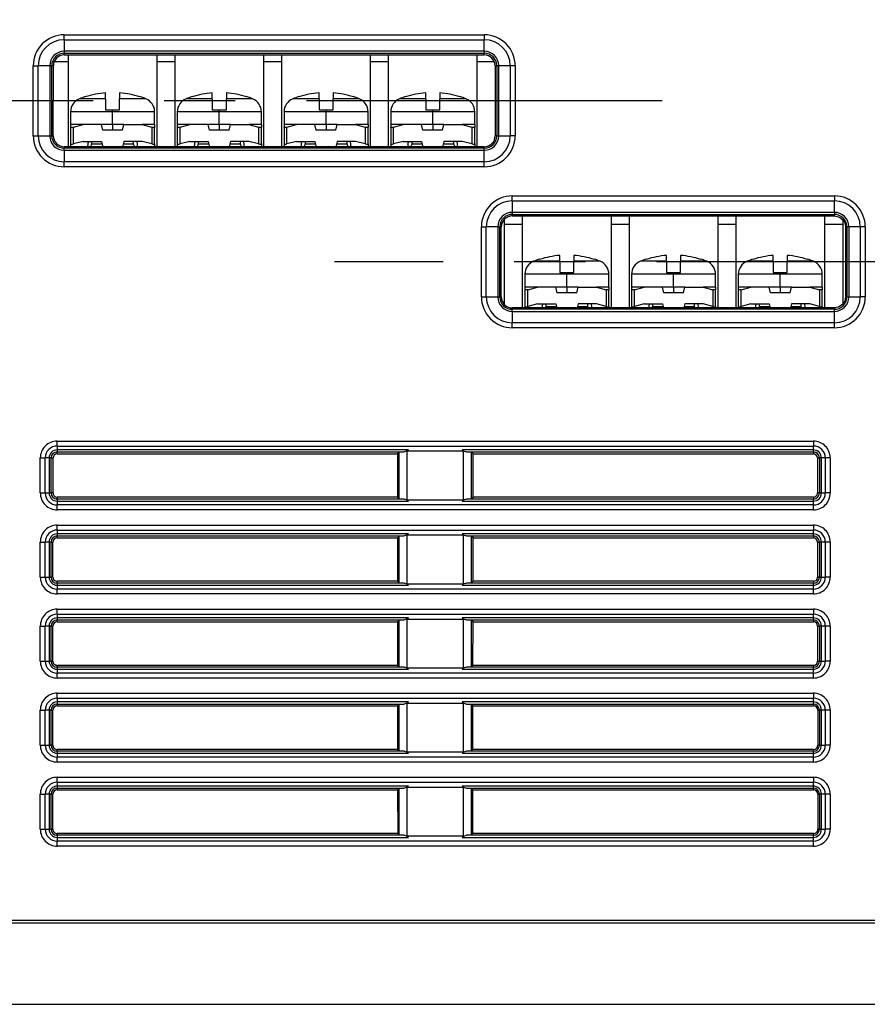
# Model space of a CAD drawing. Header units: millimetres. Extents: x 0 to 559, y 0 to 432.
# Tile 4 of 17: x 131 to 192, y 74 to 144. Entities that reach past the tile are written whole.
import ezdxf

# ---------------------------------------------------------------- set-up
doc = ezdxf.new("R2010")
doc.units = ezdxf.units.MM
doc.header["$LTSCALE"] = 2
doc.linetypes.add('CENTERX2', pattern=[20.32, 12.7, -2.54, 2.54, -2.54])
doc.layers.add('CENTER', color=40, linetype='CENTERX2')
doc.layers.add('DIMENSIONS', color=140, linetype='Continuous', lineweight=25)
doc.styles.add('SLDTEXTSTYLE0', font='TXT', dxfattribs={"width": 0.7})
doc.dimstyles.new('SLDDIMSTYLE0', dxfattribs={"dimtxt": 4.316016, "dimasz": 6.604, "dimexe": 0, "dimexo": 0.0625, "dimgap": 1.079004, "dimtad": 0, "dimtih": 1, "dimtoh": 1, "dimdec": 1, "dimrnd": 1e-09, "dimzin": 4, "dimdsep": 46, "dimtxsty": 'SLDTEXTSTYLE0', "dimsah": 1, "dimcen": 0.09, "dimadec": 0, "dimazin": 1, "dimtfac": 1, "dimtdec": 1, "dimtofl": 0, "dimtmove": 0, "dimatfit": 3, "dimfxl": 0, "dimfrac": 2, "dimtolj": 1, "dimtzin": 12, "dimarcsym": 0})

# ---------------------------------------------------------------- blocks, each defined once
blk = doc.blocks.new('_D')
at = {"layer": 'DIMENSIONS'}
for p, q in [((188.804, 181.726), (244.843, 181.726)), ((238.493, 181.726), (238.493, 135.552)), ((232.081, 127.726), (230.631, 127.726)), ((230.631, 127.726), (230.631, 120.866)), ((244.906, 127.726), (246.355, 127.726)), ((246.355, 127.726), (246.355, 120.866)), ((230.631, 120.866), (232.081, 120.866)), ((246.355, 120.866), (244.906, 120.866)), ((238.493, 73.726), (238.493, 119.9)), ((206.011, 73.726), (244.843, 73.726))]:
    blk.add_line(p, q, dxfattribs=at)
for points in [[(238.493, 181.726), (237.477, 175.122), (239.509, 175.122)], [(238.493, 73.726), (239.509, 80.33), (237.477, 80.33)]]:
    blk.add_solid(points, dxfattribs=at)
at = {"layer": 'DIMENSIONS', "char_height": 4.2333, "attachment_point": 1, "style": 'SLDTEXTSTYLE0'}
for s, insert in [('108.0', (230.285, 134.149)), ('4.25', (232.081, 126.323))]:
    blk.add_mtext(s, dxfattribs=dict(at, insert=insert))

msp = doc.modelspace()

# ---------------------------------------------------------------- linework, layer by layer
for p, q in [((134.471, 142.933), (164.471, 142.933)), ((134.471, 142.579), (134.471, 142.933)), ((164.471, 142.933), (164.471, 142.579)), ((134.471, 142.579), (164.471, 142.579)), ((134.471, 142.579), (134.471, 141.759)), ((164.471, 141.759), (164.471, 142.579)), ((164.471, 141.759), (134.471, 141.759)), ((134.471, 141.759), (134.471, 141.614)), ((134.471, 141.614), (164.471, 141.614)), ((134.471, 141.499), (134.471, 141.614)), ((134.471, 141.499), (164.471, 141.499)), ((134.771, 141.026), (134.771, 141.499)), ((141.091, 141.499), (141.091, 141.026)), ((142.391, 141.026), (142.391, 141.499)), ((148.711, 141.499), (148.711, 141.026)), ((150.011, 141.026), (150.011, 141.499)), ((156.331, 141.499), (156.331, 141.026)), ((157.631, 141.026), (157.631, 141.499)), ((163.951, 141.499), (163.951, 141.026)), ((164.471, 141.759), (164.471, 141.614)), ((164.471, 141.499), (164.471, 141.614)), ((132.264, 140.726), (132.618, 140.726)), ((132.264, 135.726), (132.264, 140.726)), ((132.618, 135.726), (132.618, 140.726)), ((133.439, 140.726), (132.618, 140.726)), ((133.439, 140.726), (133.439, 135.726)), ((133.439, 140.726), (133.583, 140.726)), ((133.583, 135.726), (133.583, 140.726)), ((133.697, 140.726), (133.583, 140.726)), ((133.694, 135.726), (133.697, 140.726)), ((133.762, 141.026), (134.771, 141.026)), ((134.771, 134.948), (134.771, 141.026)), ((141.091, 141.026), (142.391, 141.026)), ((141.091, 141.026), (141.091, 134.948)), ((142.391, 134.948), (142.391, 141.026)), ((148.711, 141.026), (148.711, 134.948)), ((148.711, 141.026), (150.011, 141.026)), ((150.011, 134.948), (150.011, 141.026)), ((156.331, 141.026), (157.631, 141.026)), ((156.331, 141.026), (156.331, 134.948)), ((157.631, 134.948), (157.631, 141.026)), ((163.951, 141.026), (163.951, 134.948)), ((163.951, 141.026), (165.176, 141.026)), ((165.245, 140.726), (165.249, 135.726)), ((165.245, 140.726), (165.36, 140.726)), ((165.504, 140.726), (165.36, 140.726)), ((165.36, 140.726), (165.36, 135.726)), ((166.325, 140.726), (165.504, 140.726)), ((165.504, 135.726), (165.504, 140.726)), ((166.325, 140.726), (166.325, 135.726)), ((166.678, 140.726), (166.325, 140.726)), ((166.678, 140.726), (166.678, 135.726)), ((135.981, 138.499), (135.981, 138.519)), ((137.431, 138.366), (137.431, 138.786)), ((138.431, 138.786), (138.431, 138.366)), ((139.881, 138.519), (139.881, 138.499)), ((143.601, 138.499), (143.601, 138.519)), ((145.051, 138.366), (145.051, 138.786)), ((146.051, 138.786), (146.051, 138.366)), ((147.501, 138.519), (147.501, 138.499)), ((151.221, 138.499), (151.221, 138.519)), ((152.671, 138.366), (152.671, 138.786)), ((153.671, 138.786), (153.671, 138.366)), ((155.121, 138.519), (155.121, 138.499)), ((158.841, 138.499), (158.841, 138.519)), ((160.291, 138.366), (160.291, 138.786)), ((161.291, 138.786), (161.291, 138.366)), ((162.741, 138.519), (162.741, 138.499)), ((137.431, 138.366), (135.558, 138.366)), ((137.431, 138.366), (137.431, 137.576)), ((138.431, 137.576), (138.431, 138.366)), ((140.305, 138.366), (138.431, 138.366)), ((145.051, 138.366), (143.178, 138.366)), ((145.051, 138.366), (145.051, 137.576)), ((146.051, 137.576), (146.051, 138.366)), ((147.925, 138.366), (146.051, 138.366)), ((152.671, 138.366), (150.798, 138.366)), ((152.671, 138.366), (152.671, 137.576)), ((153.671, 137.576), (153.671, 138.366)), ((155.545, 138.366), (153.671, 138.366)), ((160.291, 138.366), (158.418, 138.366)), ((160.291, 138.366), (160.291, 137.576)), ((161.291, 137.576), (161.291, 138.366)), ((163.165, 138.366), (161.291, 138.366)), ((134.931, 137.438), (134.931, 136.526)), ((137.931, 137.438), (134.931, 137.438)), ((137.431, 137.576), (137.931, 137.576)), ((137.931, 137.438), (137.931, 137.576)), ((137.931, 137.576), (138.431, 137.576)), ((140.931, 137.438), (137.931, 137.438)), ((137.931, 136.526), (137.931, 137.438)), ((140.931, 136.526), (140.931, 137.438)), ((142.551, 137.438), (142.551, 136.526)), ((145.551, 137.438), (142.551, 137.438)), ((145.051, 137.576), (145.551, 137.576)), ((145.551, 137.438), (145.551, 137.576)), ((145.551, 137.576), (146.051, 137.576)), ((148.551, 137.438), (145.551, 137.438)), ((145.551, 136.526), (145.551, 137.438)), ((148.551, 136.526), (148.551, 137.438)), ((150.171, 137.438), (150.171, 136.526)), ((153.171, 137.438), (150.171, 137.438)), ((152.671, 137.576), (153.171, 137.576)), ((153.171, 137.438), (153.171, 137.576)), ((153.171, 137.576), (153.671, 137.576)), ((156.171, 137.438), (153.171, 137.438)), ((153.171, 136.526), (153.171, 137.438)), ((156.171, 136.526), (156.171, 137.438)), ((157.791, 137.438), (157.791, 136.526)), ((160.791, 137.438), (157.791, 137.438)), ((160.291, 137.576), (160.791, 137.576)), ((160.791, 137.438), (160.791, 137.576)), ((160.791, 137.576), (161.291, 137.576)), ((163.791, 137.438), (160.791, 137.438)), ((160.791, 136.526), (160.791, 137.438)), ((163.791, 136.526), (163.791, 137.438)), ((134.931, 136.526), (134.931, 136.34)), ((135.824, 136.526), (134.931, 136.526)), ((135.131, 136.34), (135.824, 136.526)), ((137.131, 136.526), (135.824, 136.526)), ((137.931, 136.526), (137.131, 136.526)), ((137.231, 136.126), (137.131, 136.526)), ((138.737, 136.526), (137.931, 136.526)), ((137.931, 136.526), (137.931, 136.126)), ((138.631, 136.126), (138.731, 136.526)), ((138.731, 136.526), (140.039, 136.526)), ((140.039, 136.526), (140.731, 136.34)), ((140.931, 136.526), (140.039, 136.526)), ((140.931, 136.526), (140.931, 136.34)), ((142.551, 136.526), (142.551, 136.34)), ((143.444, 136.526), (142.551, 136.526)), ((142.751, 136.34), (143.444, 136.526)), ((144.751, 136.526), (143.444, 136.526)), ((145.551, 136.526), (144.751, 136.526)), ((144.851, 136.126), (144.751, 136.526)), ((146.357, 136.526), (145.551, 136.526)), ((145.551, 136.526), (145.551, 136.126)), ((146.251, 136.126), (146.351, 136.526)), ((146.351, 136.526), (147.659, 136.526)), ((147.659, 136.526), (148.351, 136.34)), ((148.551, 136.526), (147.659, 136.526)), ((148.551, 136.526), (148.551, 136.34)), ((150.171, 136.526), (150.171, 136.34)), ((151.064, 136.526), (150.171, 136.526)), ((150.371, 136.34), (151.064, 136.526)), ((152.371, 136.526), (151.064, 136.526)), ((153.171, 136.526), (152.371, 136.526)), ((152.471, 136.126), (152.371, 136.526)), ((153.971, 136.526), (153.171, 136.526)), ((153.171, 136.526), (153.171, 136.126)), ((153.871, 136.126), (153.971, 136.526)), ((153.971, 136.526), (155.279, 136.526)), ((155.279, 136.526), (155.971, 136.34)), ((156.171, 136.526), (155.279, 136.526)), ((156.171, 136.526), (156.171, 136.34)), ((157.791, 136.526), (157.791, 136.34)), ((158.684, 136.526), (157.791, 136.526)), ((157.991, 136.34), (158.684, 136.526)), ((159.991, 136.526), (158.684, 136.526)), ((160.791, 136.526), (159.991, 136.526)), ((160.091, 136.126), (159.991, 136.526)), ((161.591, 136.526), (160.791, 136.526)), ((160.791, 136.526), (160.791, 136.126)), ((161.491, 136.126), (161.591, 136.526)), ((161.591, 136.526), (162.899, 136.526)), ((162.899, 136.526), (163.591, 136.34)), ((163.791, 136.526), (162.899, 136.526)), ((163.791, 136.526), (163.791, 136.34)), ((132.264, 135.726), (132.618, 135.726)), ((132.618, 135.726), (133.439, 135.726)), ((133.439, 135.726), (133.583, 135.726)), ((133.694, 135.726), (133.583, 135.726)), ((134.931, 136.34), (134.931, 135.14)), ((135.131, 135.14), (135.131, 136.34)), ((138.631, 136.126), (137.231, 136.126)), ((140.731, 136.34), (140.731, 135.14)), ((140.931, 135.14), (140.931, 136.34)), ((142.551, 136.34), (142.551, 135.14)), ((142.751, 135.14), (142.751, 136.34)), ((146.251, 136.126), (144.851, 136.126)), ((148.351, 136.34), (148.351, 135.14)), ((148.551, 135.14), (148.551, 136.34)), ((150.171, 136.34), (150.171, 135.14)), ((150.371, 135.14), (150.371, 136.34)), ((153.871, 136.126), (152.471, 136.126)), ((155.971, 136.34), (155.971, 135.14)), ((156.171, 135.14), (156.171, 136.34)), ((157.791, 136.34), (157.791, 135.14)), ((157.991, 135.14), (157.991, 136.34)), ((161.491, 136.126), (160.091, 136.126)), ((163.591, 136.34), (163.591, 135.14)), ((163.791, 135.14), (163.791, 136.34)), ((165.36, 135.726), (165.249, 135.726)), ((165.36, 135.726), (165.504, 135.726)), ((165.504, 135.726), (166.325, 135.726)), ((166.678, 135.726), (166.325, 135.726)), ((134.931, 135.14), (134.931, 134.948)), ((135.824, 135.326), (135.131, 135.14)), ((135.824, 135.326), (137.131, 135.326)), ((136.431, 135.126), (136.342, 134.948)), ((136.431, 135.326), (136.431, 135.126)), ((137.181, 135.126), (136.431, 135.126)), ((137.131, 135.326), (137.226, 134.948)), ((138.731, 135.326), (138.637, 134.948)), ((139.431, 135.126), (138.681, 135.126)), ((140.039, 135.326), (138.731, 135.326)), ((139.431, 135.126), (139.431, 135.326)), ((139.521, 134.948), (139.431, 135.126)), ((140.731, 135.14), (140.039, 135.326)), ((140.931, 135.14), (140.931, 134.948)), ((142.551, 135.14), (142.551, 134.948)), ((143.444, 135.326), (142.751, 135.14)), ((143.444, 135.326), (144.751, 135.326)), ((144.051, 135.126), (143.962, 134.948)), ((144.051, 135.326), (144.051, 135.126)), ((144.801, 135.126), (144.051, 135.126)), ((144.751, 135.326), (144.846, 134.948)), ((146.351, 135.326), (146.257, 134.948)), ((147.051, 135.126), (146.301, 135.126)), ((147.659, 135.326), (146.351, 135.326)), ((147.051, 135.126), (147.051, 135.326)), ((147.141, 134.948), (147.051, 135.126)), ((148.351, 135.14), (147.659, 135.326)), ((148.551, 135.14), (148.551, 134.948)), ((150.171, 135.14), (150.171, 134.948)), ((151.064, 135.326), (150.371, 135.14)), ((151.064, 135.326), (152.371, 135.326)), ((151.671, 135.126), (151.582, 134.948)), ((151.671, 135.326), (151.671, 135.126)), ((152.421, 135.126), (151.671, 135.126)), ((152.371, 135.326), (152.466, 134.948)), ((153.971, 135.326), (153.877, 134.948)), ((154.671, 135.126), (153.921, 135.126)), ((155.279, 135.326), (153.971, 135.326)), ((154.671, 135.126), (154.671, 135.326)), ((154.761, 134.948), (154.671, 135.126)), ((155.971, 135.14), (155.279, 135.326)), ((156.171, 135.14), (156.171, 134.948)), ((157.791, 135.14), (157.791, 134.948)), ((158.684, 135.326), (157.991, 135.14)), ((158.684, 135.326), (159.991, 135.326)), ((159.291, 135.126), (159.202, 134.948)), ((159.291, 135.326), (159.291, 135.126)), ((160.041, 135.126), (159.291, 135.126)), ((159.991, 135.326), (160.086, 134.948)), ((161.591, 135.326), (161.497, 134.948)), ((162.291, 135.126), (161.541, 135.126)), ((162.899, 135.326), (161.591, 135.326)), ((162.291, 135.126), (162.291, 135.326)), ((162.381, 134.948), (162.291, 135.126)), ((163.591, 135.14), (162.899, 135.326)), ((163.791, 135.14), (163.791, 134.948)), ((134.471, 134.948), (134.471, 134.838)), ((164.471, 134.948), (134.471, 134.948)), ((164.471, 134.838), (134.471, 134.838)), ((134.471, 134.693), (134.471, 134.838)), ((134.471, 134.693), (134.471, 133.872)), ((134.471, 134.693), (164.471, 134.693)), ((164.471, 134.948), (164.471, 134.838)), ((164.471, 134.693), (164.471, 134.838)), ((164.471, 133.872), (164.471, 134.693)), ((134.471, 133.519), (134.471, 133.872)), ((164.471, 133.872), (134.471, 133.872)), ((164.471, 133.519), (164.471, 133.872)), ((164.471, 133.519), (134.471, 133.519)), ((166.471, 131.433), (189.471, 131.433)), ((166.471, 131.079), (166.471, 131.433)), ((166.471, 131.079), (189.471, 131.079)), ((166.471, 131.079), (166.471, 130.259)), ((189.471, 131.433), (189.471, 131.079)), ((189.471, 130.259), (189.471, 131.079)), ((189.471, 130.259), (166.471, 130.259)), ((166.471, 130.259), (166.471, 130.114)), ((166.471, 130.114), (189.471, 130.114)), ((166.471, 130.008), (166.471, 130.114)), ((189.471, 130.259), (189.471, 130.114)), ((189.471, 130.008), (189.471, 130.114)), ((165.911, 129.426), (165.911, 129.75)), ((165.911, 129.426), (167.211, 129.426)), ((165.911, 123.69), (165.911, 129.426)), ((166.471, 130.008), (189.471, 130.008)), ((167.211, 129.426), (167.211, 130.008)), ((167.211, 123.439), (167.211, 129.426)), ((173.531, 130.008), (173.531, 129.426)), ((173.531, 129.426), (174.831, 129.426)), ((173.531, 129.426), (173.531, 123.439)), ((174.831, 129.426), (174.831, 130.008)), ((174.831, 123.439), (174.831, 129.426)), ((181.151, 130.008), (181.151, 129.426)), ((181.151, 129.426), (182.451, 129.426)), ((181.151, 129.426), (181.151, 123.439)), ((182.451, 129.426), (182.451, 130.008)), ((182.451, 123.439), (182.451, 129.426)), ((188.771, 130.008), (188.771, 129.426)), ((188.771, 129.426), (190.071, 129.426)), ((188.771, 129.426), (188.771, 123.439)), ((190.071, 129.785), (190.071, 123.666)), ((164.264, 124.226), (164.264, 129.226)), ((164.264, 129.226), (164.618, 129.226)), ((164.618, 124.226), (164.618, 129.226)), ((165.439, 129.226), (164.618, 129.226)), ((165.439, 129.226), (165.439, 124.226)), ((165.439, 129.226), (165.583, 129.226)), ((165.583, 124.226), (165.583, 129.226)), ((165.689, 129.226), (165.583, 129.226)), ((165.685, 124.226), (165.689, 129.226)), ((190.292, 129.226), (190.36, 129.226)), ((190.292, 124.226), (190.292, 129.226)), ((190.504, 129.226), (190.36, 129.226)), ((190.36, 129.226), (190.36, 124.226)), ((190.504, 129.226), (190.504, 124.226)), ((191.325, 129.226), (190.504, 129.226)), ((191.678, 129.226), (191.325, 129.226)), ((191.325, 129.226), (191.325, 124.226)), ((191.678, 129.226), (191.678, 124.226)), ((169.871, 126.766), (167.998, 126.766)), ((168.421, 126.899), (168.421, 126.919)), ((169.871, 126.766), (169.871, 127.186)), ((169.871, 126.766), (169.871, 125.976)), ((170.871, 127.186), (170.871, 126.766)), ((172.745, 126.766), (170.871, 126.766)), ((170.871, 125.976), (170.871, 126.766)), ((172.321, 126.919), (172.321, 126.899)), ((177.491, 126.766), (175.618, 126.766)), ((176.041, 126.899), (176.041, 126.919)), ((177.491, 126.766), (177.491, 127.186)), ((177.491, 126.766), (177.491, 125.976)), ((178.491, 127.186), (178.491, 126.766)), ((180.365, 126.766), (178.491, 126.766)), ((178.491, 125.976), (178.491, 126.766)), ((179.941, 126.919), (179.941, 126.899)), ((185.111, 126.766), (183.238, 126.766)), ((183.661, 126.899), (183.661, 126.919)), ((185.111, 126.766), (185.111, 127.186)), ((185.111, 126.766), (185.111, 125.976)), ((186.111, 127.186), (186.111, 126.766)), ((187.985, 126.766), (186.111, 126.766)), ((186.111, 125.976), (186.111, 126.766)), ((187.561, 126.919), (187.561, 126.899)), ((167.371, 125.838), (167.371, 124.926)), ((170.371, 125.838), (167.371, 125.838)), ((169.871, 125.976), (170.371, 125.976)), ((170.371, 125.838), (170.371, 125.976)), ((170.371, 125.976), (170.871, 125.976)), ((170.371, 124.926), (170.371, 125.838)), ((173.371, 125.838), (170.371, 125.838)), ((173.371, 124.926), (173.371, 125.838)), ((174.991, 125.838), (174.991, 124.926)), ((177.991, 125.838), (174.991, 125.838)), ((177.491, 125.976), (177.991, 125.976)), ((177.991, 125.838), (177.991, 125.976)), ((177.991, 125.976), (178.491, 125.976)), ((177.991, 124.926), (177.991, 125.838)), ((180.991, 125.838), (177.991, 125.838)), ((180.991, 124.926), (180.991, 125.838)), ((182.611, 125.838), (182.611, 124.926)), ((185.611, 125.838), (182.611, 125.838)), ((185.111, 125.976), (185.611, 125.976)), ((185.611, 125.838), (185.611, 125.976)), ((185.611, 125.976), (186.111, 125.976)), ((185.611, 124.926), (185.611, 125.838)), ((188.611, 125.838), (185.611, 125.838)), ((188.611, 124.926), (188.611, 125.838)), ((167.371, 124.926), (167.371, 124.74)), ((168.264, 124.926), (167.371, 124.926)), ((167.371, 124.74), (167.371, 123.54)), ((167.571, 124.74), (168.264, 124.926)), ((167.571, 123.54), (167.571, 124.74)), ((169.571, 124.926), (168.264, 124.926)), ((170.371, 124.926), (169.571, 124.926)), ((169.671, 124.526), (169.571, 124.926)), ((171.071, 124.526), (169.671, 124.526)), ((171.171, 124.926), (170.371, 124.926)), ((170.371, 124.926), (170.371, 124.526)), ((171.071, 124.526), (171.171, 124.926)), ((171.171, 124.926), (172.479, 124.926)), ((172.479, 124.926), (173.171, 124.74)), ((173.371, 124.926), (172.479, 124.926)), ((173.171, 124.74), (173.171, 123.54)), ((173.371, 124.926), (173.371, 124.74)), ((173.371, 123.54), (173.371, 124.74)), ((174.991, 124.926), (174.991, 124.74)), ((175.884, 124.926), (174.991, 124.926)), ((174.991, 124.74), (174.991, 123.54)), ((175.191, 124.74), (175.884, 124.926)), ((175.191, 123.54), (175.191, 124.74)), ((177.191, 124.926), (175.884, 124.926)), ((177.991, 124.926), (177.191, 124.926)), ((177.291, 124.526), (177.191, 124.926)), ((178.691, 124.526), (177.291, 124.526)), ((178.791, 124.926), (177.991, 124.926)), ((177.991, 124.926), (177.991, 124.526)), ((178.691, 124.526), (178.791, 124.926)), ((178.791, 124.926), (180.099, 124.926)), ((180.099, 124.926), (180.791, 124.74)), ((180.991, 124.926), (180.099, 124.926)), ((180.791, 124.74), (180.791, 123.54)), ((180.991, 124.926), (180.991, 124.74)), ((180.991, 123.54), (180.991, 124.74)), ((182.611, 124.926), (182.611, 124.74)), ((183.504, 124.926), (182.611, 124.926)), ((182.611, 124.74), (182.611, 123.54)), ((182.811, 124.74), (183.504, 124.926)), ((182.811, 123.54), (182.811, 124.74)), ((184.811, 124.926), (183.504, 124.926)), ((185.611, 124.926), (184.811, 124.926)), ((184.911, 124.526), (184.811, 124.926)), ((186.311, 124.526), (184.911, 124.526)), ((186.411, 124.926), (185.611, 124.926)), ((185.611, 124.926), (185.611, 124.526)), ((186.311, 124.526), (186.411, 124.926)), ((186.411, 124.926), (187.719, 124.926)), ((187.719, 124.926), (188.411, 124.74)), ((188.611, 124.926), (187.719, 124.926)), ((188.411, 124.74), (188.411, 123.54)), ((188.611, 124.926), (188.611, 124.74)), ((188.611, 123.54), (188.611, 124.74)), ((164.264, 124.226), (164.618, 124.226)), ((164.618, 124.226), (165.439, 124.226)), ((165.439, 124.226), (165.583, 124.226)), ((165.685, 124.226), (165.583, 124.226)), ((168.264, 123.726), (167.571, 123.54)), ((168.264, 123.726), (169.571, 123.726)), ((168.871, 123.726), (168.871, 123.526)), ((169.571, 123.726), (169.643, 123.439)), ((171.171, 123.726), (171.1, 123.439)), ((172.479, 123.726), (171.171, 123.726)), ((171.871, 123.526), (171.871, 123.726)), ((173.171, 123.54), (172.479, 123.726)), ((175.884, 123.726), (175.191, 123.54)), ((175.884, 123.726), (177.191, 123.726)), ((176.491, 123.726), (176.491, 123.526)), ((177.191, 123.726), (177.263, 123.439)), ((178.791, 123.726), (178.72, 123.439)), ((180.099, 123.726), (178.791, 123.726)), ((179.491, 123.526), (179.491, 123.726)), ((180.791, 123.54), (180.099, 123.726)), ((183.504, 123.726), (182.811, 123.54)), ((183.504, 123.726), (184.811, 123.726)), ((184.111, 123.726), (184.111, 123.526)), ((184.811, 123.726), (184.883, 123.439)), ((186.411, 123.726), (186.34, 123.439)), ((187.719, 123.726), (186.411, 123.726)), ((187.111, 123.526), (187.111, 123.726)), ((188.411, 123.54), (187.719, 123.726)), ((190.36, 124.226), (190.292, 124.226)), ((190.36, 124.226), (190.504, 124.226)), ((190.504, 124.226), (191.325, 124.226)), ((191.678, 124.226), (191.325, 124.226)), ((189.471, 123.439), (166.471, 123.439)), ((166.471, 123.439), (166.471, 123.338)), ((189.471, 123.338), (166.471, 123.338)), ((166.471, 123.193), (166.471, 123.338)), ((166.471, 123.193), (166.471, 122.372)), ((166.471, 123.193), (189.471, 123.193)), ((167.371, 123.54), (167.371, 123.439)), ((168.871, 123.526), (168.828, 123.439)), ((169.621, 123.526), (168.871, 123.526)), ((171.871, 123.526), (171.121, 123.526)), ((171.915, 123.439), (171.871, 123.526)), ((173.371, 123.54), (173.371, 123.439)), ((174.991, 123.54), (174.991, 123.439)), ((176.491, 123.526), (176.448, 123.439)), ((177.241, 123.526), (176.491, 123.526)), ((179.491, 123.526), (178.741, 123.526)), ((179.535, 123.439), (179.491, 123.526)), ((180.991, 123.54), (180.991, 123.439)), ((182.611, 123.54), (182.611, 123.439)), ((184.111, 123.526), (184.068, 123.439)), ((184.861, 123.526), (184.111, 123.526)), ((187.111, 123.526), (186.361, 123.526)), ((187.155, 123.439), (187.111, 123.526)), ((188.611, 123.54), (188.611, 123.439)), ((189.471, 123.439), (189.471, 123.338)), ((189.471, 123.193), (189.471, 123.338)), ((189.471, 122.372), (189.471, 123.193)), ((166.471, 122.019), (166.471, 122.372)), ((189.471, 122.372), (166.471, 122.372)), ((189.471, 122.019), (189.471, 122.372)), ((189.471, 122.019), (166.471, 122.019)), ((133.971, 113.579), (133.971, 113.933)), ((133.971, 113.933), (187.971, 113.933)), ((187.971, 113.933), (187.971, 113.579)), ((133.971, 113.579), (187.971, 113.579)), ((133.971, 113.579), (133.971, 113.307)), ((159.052, 113.307), (133.971, 113.307)), ((133.971, 113.307), (133.971, 113.162)), ((158.97, 113.238), (158.742, 113.162)), ((158.97, 113.238), (159.052, 113.307)), ((158.97, 109.718), (158.97, 113.233)), ((158.97, 113.229), (162.973, 113.229)), ((187.971, 113.307), (162.891, 113.307)), ((162.891, 113.307), (162.973, 113.238)), ((162.973, 113.238), (163.201, 113.162)), ((162.973, 113.233), (162.973, 109.718)), ((187.971, 113.307), (187.971, 113.579)), ((187.971, 113.162), (187.971, 113.307)), ((132.764, 112.726), (133.118, 112.726)), ((132.764, 110.226), (132.764, 112.726)), ((133.118, 110.226), (133.118, 112.726)), ((133.391, 112.726), (133.118, 112.726)), ((133.391, 112.726), (133.391, 110.226)), ((133.535, 112.726), (133.391, 112.726)), ((133.535, 110.226), (133.535, 112.726)), ((133.535, 112.726), (133.676, 112.726)), ((133.674, 110.226), (133.676, 112.726)), ((133.971, 113.162), (158.742, 113.162)), ((133.971, 113.021), (133.971, 113.162)), ((133.971, 113.021), (158.266, 113.021)), ((158.266, 113.021), (158.375, 113.13)), ((158.266, 113.021), (158.269, 109.928)), ((158.742, 113.162), (158.375, 113.13)), ((158.375, 113.13), (158.375, 109.822)), ((163.201, 113.162), (187.971, 113.162)), ((163.567, 113.13), (163.201, 113.162)), ((163.567, 109.822), (163.567, 113.13)), ((163.676, 113.021), (163.567, 113.13)), ((163.674, 109.928), (163.676, 113.021)), ((163.676, 113.021), (187.971, 113.021)), ((187.971, 113.162), (187.971, 113.021)), ((188.267, 112.726), (188.408, 112.726)), ((188.267, 112.726), (188.269, 110.226)), ((188.552, 112.726), (188.408, 112.726)), ((188.408, 112.726), (188.408, 110.226)), ((188.825, 112.726), (188.552, 112.726)), ((188.552, 110.226), (188.552, 112.726)), ((188.825, 112.726), (188.825, 110.226)), ((189.178, 112.726), (188.825, 112.726)), ((189.178, 112.726), (189.178, 110.226)), ((132.764, 110.226), (133.118, 110.226)), ((133.118, 110.226), (133.391, 110.226)), ((133.391, 110.226), (133.535, 110.226)), ((133.674, 110.226), (133.535, 110.226)), ((133.971, 109.79), (133.971, 109.928)), ((158.269, 109.928), (133.971, 109.928)), ((133.971, 109.79), (133.971, 109.645)), ((158.742, 109.79), (133.971, 109.79)), ((158.269, 109.928), (158.375, 109.822)), ((158.375, 109.822), (158.742, 109.79)), ((158.97, 109.713), (158.742, 109.79)), ((162.973, 109.723), (158.97, 109.723)), ((159.052, 109.645), (158.97, 109.713)), ((162.973, 109.713), (162.891, 109.645)), ((163.201, 109.79), (162.973, 109.713)), ((163.201, 109.79), (163.567, 109.822)), ((187.971, 109.79), (163.201, 109.79)), ((163.567, 109.822), (163.674, 109.928)), ((187.971, 109.928), (163.674, 109.928)), ((187.971, 109.928), (187.971, 109.79)), ((187.971, 109.645), (187.971, 109.79)), ((188.408, 110.226), (188.269, 110.226)), ((188.408, 110.226), (188.552, 110.226)), ((188.552, 110.226), (188.825, 110.226)), ((189.178, 110.226), (188.825, 110.226)), ((133.971, 109.645), (133.971, 109.372)), ((133.971, 109.645), (159.052, 109.645)), ((133.971, 109.019), (133.971, 109.372)), ((187.971, 109.372), (133.971, 109.372)), ((187.971, 109.019), (133.971, 109.019)), ((162.891, 109.645), (187.971, 109.645)), ((187.971, 109.372), (187.971, 109.645)), ((187.971, 109.019), (187.971, 109.372)), ((133.971, 107.933), (187.971, 107.933)), ((133.971, 107.579), (133.971, 107.933)), ((133.971, 107.579), (187.971, 107.579)), ((133.971, 107.579), (133.971, 107.307)), ((187.971, 107.933), (187.971, 107.579)), ((187.971, 107.307), (187.971, 107.579)), ((159.052, 107.307), (133.971, 107.307)), ((133.971, 107.307), (133.971, 107.162)), ((133.971, 107.162), (158.742, 107.162)), ((133.971, 107.025), (133.971, 107.162)), ((133.971, 107.025), (158.271, 107.025)), ((158.271, 107.025), (158.375, 107.13)), ((158.271, 107.025), (158.273, 103.924)), ((158.742, 107.162), (158.375, 107.13)), ((158.375, 107.13), (158.375, 103.822)), ((158.97, 107.238), (158.742, 107.162)), ((158.97, 107.238), (159.052, 107.307)), ((158.97, 103.718), (158.97, 107.233)), ((158.97, 107.229), (162.973, 107.229)), ((187.971, 107.307), (162.891, 107.307)), ((162.891, 107.307), (162.973, 107.238)), ((162.973, 107.238), (163.201, 107.162)), ((162.973, 107.233), (162.973, 103.718)), ((163.201, 107.162), (187.971, 107.162)), ((163.567, 107.13), (163.201, 107.162)), ((163.567, 103.822), (163.567, 107.13)), ((163.672, 107.025), (163.567, 107.13)), ((163.669, 103.924), (163.672, 107.025)), ((163.672, 107.025), (187.971, 107.025)), ((187.971, 107.162), (187.971, 107.307)), ((187.971, 107.162), (187.971, 107.025)), ((132.764, 106.726), (133.118, 106.726)), ((132.764, 104.226), (132.764, 106.726)), ((133.118, 104.226), (133.118, 106.726)), ((133.391, 106.726), (133.118, 106.726)), ((133.391, 106.726), (133.391, 104.226)), ((133.535, 106.726), (133.391, 106.726)), ((133.535, 104.226), (133.535, 106.726)), ((133.535, 106.726), (133.672, 106.726)), ((133.67, 104.226), (133.672, 106.726)), ((188.271, 106.726), (188.408, 106.726)), ((188.271, 106.726), (188.273, 104.226)), ((188.552, 106.726), (188.408, 106.726)), ((188.408, 106.726), (188.408, 104.226)), ((188.552, 104.226), (188.552, 106.726)), ((188.825, 106.726), (188.552, 106.726)), ((189.178, 106.726), (188.825, 106.726)), ((188.825, 106.726), (188.825, 104.226)), ((189.178, 106.726), (189.178, 104.226)), ((132.764, 104.226), (133.118, 104.226)), ((133.118, 104.226), (133.391, 104.226)), ((133.391, 104.226), (133.535, 104.226)), ((133.67, 104.226), (133.535, 104.226)), ((188.408, 104.226), (188.273, 104.226)), ((188.408, 104.226), (188.552, 104.226)), ((188.552, 104.226), (188.825, 104.226)), ((189.178, 104.226), (188.825, 104.226)), ((133.971, 103.79), (133.971, 103.924)), ((158.273, 103.924), (133.971, 103.924)), ((133.971, 103.79), (133.971, 103.645)), ((158.742, 103.79), (133.971, 103.79)), ((133.971, 103.645), (159.052, 103.645)), ((133.971, 103.645), (133.971, 103.372)), ((133.971, 103.019), (133.971, 103.372)), ((187.971, 103.372), (133.971, 103.372)), ((158.273, 103.924), (158.375, 103.822)), ((158.375, 103.822), (158.742, 103.79)), ((158.97, 103.713), (158.742, 103.79)), ((162.973, 103.723), (158.97, 103.723)), ((159.052, 103.645), (158.97, 103.713)), ((162.973, 103.713), (162.891, 103.645)), ((162.891, 103.645), (187.971, 103.645)), ((163.201, 103.79), (162.973, 103.713)), ((163.201, 103.79), (163.567, 103.822)), ((187.971, 103.79), (163.201, 103.79)), ((163.567, 103.822), (163.669, 103.924)), ((187.971, 103.924), (163.669, 103.924)), ((187.971, 103.924), (187.971, 103.79)), ((187.971, 103.645), (187.971, 103.79)), ((187.971, 103.372), (187.971, 103.645)), ((187.971, 103.019), (187.971, 103.372)), ((187.971, 103.019), (133.971, 103.019)), ((133.971, 101.933), (187.971, 101.933)), ((133.971, 101.579), (133.971, 101.933)), ((187.971, 101.933), (187.971, 101.579)), ((133.971, 101.579), (187.971, 101.579)), ((133.971, 101.579), (133.971, 101.307)), ((159.052, 101.307), (133.971, 101.307)), ((133.971, 101.307), (133.971, 101.162)), ((158.97, 101.238), (158.742, 101.162)), ((158.97, 101.238), (159.052, 101.307)), ((158.97, 97.718), (158.97, 101.233)), ((158.97, 101.229), (162.973, 101.229)), ((187.971, 101.307), (162.891, 101.307)), ((162.891, 101.307), (162.973, 101.238)), ((162.973, 101.238), (163.201, 101.162)), ((162.973, 101.233), (162.973, 97.718)), ((187.971, 101.307), (187.971, 101.579)), ((187.971, 101.162), (187.971, 101.307)), ((132.764, 100.726), (133.118, 100.726)), ((132.764, 98.226), (132.764, 100.726)), ((133.118, 98.226), (133.118, 100.726)), ((133.391, 100.726), (133.118, 100.726)), ((133.391, 100.726), (133.391, 98.226)), ((133.535, 100.726), (133.391, 100.726)), ((133.535, 98.226), (133.535, 100.726)), ((133.535, 100.726), (133.667, 100.726)), ((133.665, 98.226), (133.667, 100.726)), ((133.971, 101.162), (158.742, 101.162)), ((133.971, 101.03), (133.971, 101.162)), ((133.971, 101.03), (158.276, 101.03)), ((158.276, 101.03), (158.375, 101.13)), ((158.276, 101.03), (158.278, 97.919)), ((158.742, 101.162), (158.375, 101.13)), ((158.375, 101.13), (158.375, 97.822)), ((163.201, 101.162), (187.971, 101.162)), ((163.567, 101.13), (163.201, 101.162)), ((163.567, 97.822), (163.567, 101.13)), ((163.667, 101.03), (163.567, 101.13)), ((163.665, 97.919), (163.667, 101.03)), ((163.667, 101.03), (187.971, 101.03)), ((187.971, 101.162), (187.971, 101.03)), ((188.276, 100.726), (188.408, 100.726)), ((188.276, 100.726), (188.278, 98.226)), ((188.552, 100.726), (188.408, 100.726)), ((188.408, 100.726), (188.408, 98.226)), ((188.552, 98.226), (188.552, 100.726)), ((188.825, 100.726), (188.552, 100.726)), ((189.178, 100.726), (188.825, 100.726)), ((188.825, 100.726), (188.825, 98.226)), ((189.178, 100.726), (189.178, 98.226)), ((132.764, 98.226), (133.118, 98.226)), ((133.118, 98.226), (133.391, 98.226)), ((133.391, 98.226), (133.535, 98.226)), ((133.665, 98.226), (133.535, 98.226)), ((133.971, 97.79), (133.971, 97.919)), ((158.278, 97.919), (133.971, 97.919)), ((133.971, 97.79), (133.971, 97.645)), ((158.742, 97.79), (133.971, 97.79)), ((158.278, 97.919), (158.375, 97.822)), ((158.375, 97.822), (158.742, 97.79)), ((158.97, 97.713), (158.742, 97.79)), ((162.973, 97.723), (158.97, 97.723)), ((159.052, 97.645), (158.97, 97.713)), ((162.973, 97.713), (162.891, 97.645)), ((163.201, 97.79), (162.973, 97.713)), ((163.201, 97.79), (163.567, 97.822)), ((187.971, 97.79), (163.201, 97.79)), ((163.567, 97.822), (163.665, 97.919)), ((187.971, 97.919), (163.665, 97.919)), ((187.971, 97.919), (187.971, 97.79)), ((187.971, 97.645), (187.971, 97.79)), ((188.408, 98.226), (188.278, 98.226)), ((188.408, 98.226), (188.552, 98.226)), ((188.552, 98.226), (188.825, 98.226)), ((189.178, 98.226), (188.825, 98.226)), ((133.971, 97.645), (133.971, 97.372)), ((133.971, 97.645), (159.052, 97.645)), ((133.971, 97.019), (133.971, 97.372)), ((187.971, 97.372), (133.971, 97.372)), ((187.971, 97.019), (133.971, 97.019)), ((162.891, 97.645), (187.971, 97.645)), ((187.971, 97.372), (187.971, 97.645)), ((187.971, 97.019), (187.971, 97.372)), ((133.971, 95.933), (187.971, 95.933)), ((133.971, 95.579), (133.971, 95.933)), ((187.971, 95.933), (187.971, 95.579)), ((133.971, 95.579), (187.971, 95.579)), ((133.971, 95.579), (133.971, 95.307)), ((159.052, 95.307), (133.971, 95.307)), ((133.971, 95.307), (133.971, 95.162)), ((133.971, 95.162), (158.742, 95.162)), ((133.971, 95.035), (133.971, 95.162)), ((133.971, 95.035), (158.28, 95.035)), ((158.28, 95.035), (158.375, 95.13)), ((158.28, 95.035), (158.282, 91.915)), ((158.742, 95.162), (158.375, 95.13)), ((158.375, 95.13), (158.375, 91.822)), ((158.97, 95.238), (158.742, 95.162)), ((158.97, 95.238), (159.052, 95.307)), ((158.97, 91.718), (158.97, 95.233)), ((158.97, 95.229), (162.973, 95.229)), ((187.971, 95.307), (162.891, 95.307)), ((162.891, 95.307), (162.973, 95.238)), ((162.973, 95.238), (163.201, 95.162)), ((162.973, 95.233), (162.973, 91.718)), ((163.201, 95.162), (187.971, 95.162)), ((163.567, 95.13), (163.201, 95.162)), ((163.567, 91.822), (163.567, 95.13)), ((163.663, 95.035), (163.567, 95.13)), ((163.66, 91.915), (163.663, 95.035)), ((163.663, 95.035), (187.971, 95.035)), ((187.971, 95.307), (187.971, 95.579)), ((187.971, 95.162), (187.971, 95.307)), ((187.971, 95.162), (187.971, 95.035)), ((132.764, 94.726), (133.118, 94.726)), ((132.764, 92.226), (132.764, 94.726)), ((133.118, 92.226), (133.118, 94.726)), ((133.391, 94.726), (133.118, 94.726)), ((133.391, 94.726), (133.391, 92.226)), ((133.535, 94.726), (133.391, 94.726)), ((133.535, 92.226), (133.535, 94.726)), ((133.535, 94.726), (133.662, 94.726)), ((133.66, 92.226), (133.662, 94.726)), ((188.28, 94.726), (188.408, 94.726)), ((188.28, 94.726), (188.282, 92.226)), ((188.552, 94.726), (188.408, 94.726)), ((188.408, 94.726), (188.408, 92.226)), ((188.825, 94.726), (188.552, 94.726)), ((188.552, 92.226), (188.552, 94.726)), ((189.178, 94.726), (188.825, 94.726)), ((188.825, 94.726), (188.825, 92.226)), ((189.178, 94.726), (189.178, 92.226)), ((132.764, 92.226), (133.118, 92.226)), ((133.118, 92.226), (133.391, 92.226)), ((133.391, 92.226), (133.535, 92.226)), ((133.66, 92.226), (133.535, 92.226)), ((188.408, 92.226), (188.282, 92.226)), ((188.408, 92.226), (188.552, 92.226)), ((188.552, 92.226), (188.825, 92.226)), ((189.178, 92.226), (188.825, 92.226)), ((133.971, 91.79), (133.971, 91.915)), ((158.282, 91.915), (133.971, 91.915)), ((133.971, 91.79), (133.971, 91.645)), ((158.742, 91.79), (133.971, 91.79)), ((133.971, 91.645), (133.971, 91.372)), ((133.971, 91.645), (159.052, 91.645)), ((158.282, 91.915), (158.375, 91.822)), ((158.375, 91.822), (158.742, 91.79)), ((158.97, 91.713), (158.742, 91.79)), ((162.973, 91.723), (158.97, 91.723)), ((159.052, 91.645), (158.97, 91.713)), ((162.973, 91.713), (162.891, 91.645)), ((162.891, 91.645), (187.971, 91.645)), ((163.201, 91.79), (162.973, 91.713)), ((163.201, 91.79), (163.567, 91.822)), ((187.971, 91.79), (163.201, 91.79)), ((163.567, 91.822), (163.66, 91.915)), ((187.971, 91.915), (163.66, 91.915)), ((187.971, 91.915), (187.971, 91.79)), ((187.971, 91.645), (187.971, 91.79)), ((187.971, 91.372), (187.971, 91.645)), ((133.971, 91.019), (133.971, 91.372)), ((187.971, 91.372), (133.971, 91.372)), ((187.971, 91.019), (133.971, 91.019)), ((187.971, 91.019), (187.971, 91.372)), ((133.971, 89.579), (133.971, 89.933)), ((133.971, 89.933), (187.971, 89.933)), ((133.971, 89.579), (187.971, 89.579)), ((133.971, 89.579), (133.971, 89.307)), ((159.052, 89.307), (133.971, 89.307)), ((133.971, 89.307), (133.971, 89.162)), ((158.97, 89.238), (159.052, 89.307)), ((187.971, 89.307), (162.891, 89.307)), ((162.891, 89.307), (162.973, 89.238)), ((187.971, 89.933), (187.971, 89.579)), ((187.971, 89.307), (187.971, 89.579)), ((187.971, 89.162), (187.971, 89.307)), ((132.764, 86.226), (132.764, 88.726)), ((132.764, 88.726), (133.118, 88.726)), ((133.118, 86.226), (133.118, 88.726)), ((133.391, 88.726), (133.118, 88.726)), ((133.391, 88.726), (133.391, 86.226)), ((133.535, 88.726), (133.391, 88.726)), ((133.535, 86.226), (133.535, 88.726)), ((133.535, 88.726), (133.658, 88.726)), ((133.656, 86.226), (133.658, 88.726)), ((133.971, 89.162), (158.742, 89.162)), ((133.971, 89.039), (133.971, 89.162)), ((133.971, 89.039), (158.285, 89.039)), ((158.285, 89.039), (158.375, 89.13)), ((158.285, 89.039), (158.287, 85.91)), ((158.742, 89.162), (158.375, 89.13)), ((158.375, 89.13), (158.375, 85.822)), ((158.97, 89.238), (158.742, 89.162)), ((158.97, 85.718), (158.97, 89.233)), ((158.97, 89.229), (162.973, 89.229)), ((162.973, 89.238), (163.201, 89.162)), ((162.973, 89.233), (162.973, 85.718)), ((163.201, 89.162), (187.971, 89.162)), ((163.567, 89.13), (163.201, 89.162)), ((163.567, 85.822), (163.567, 89.13)), ((163.658, 89.039), (163.567, 89.13)), ((163.656, 85.91), (163.658, 89.039)), ((163.658, 89.039), (187.971, 89.039)), ((187.971, 89.162), (187.971, 89.039)), ((188.285, 88.726), (188.408, 88.726)), ((188.285, 88.726), (188.287, 86.226)), ((188.408, 88.726), (188.408, 86.226)), ((188.552, 88.726), (188.408, 88.726)), ((188.825, 88.726), (188.552, 88.726)), ((188.552, 86.226), (188.552, 88.726)), ((188.825, 88.726), (188.825, 86.226)), ((189.178, 88.726), (188.825, 88.726)), ((189.178, 88.726), (189.178, 86.226)), ((132.764, 86.226), (133.118, 86.226)), ((133.118, 86.226), (133.391, 86.226)), ((133.391, 86.226), (133.535, 86.226)), ((133.656, 86.226), (133.535, 86.226)), ((133.971, 85.79), (133.971, 85.91)), ((158.287, 85.91), (133.971, 85.91)), ((133.971, 85.79), (133.971, 85.645)), ((158.742, 85.79), (133.971, 85.79)), ((158.287, 85.91), (158.375, 85.822)), ((158.375, 85.822), (158.742, 85.79)), ((158.97, 85.713), (158.742, 85.79)), ((162.973, 85.713), (163.201, 85.79)), ((163.201, 85.79), (163.567, 85.822)), ((187.971, 85.79), (163.201, 85.79)), ((163.656, 85.91), (163.567, 85.822)), ((187.971, 85.91), (163.656, 85.91)), ((187.971, 85.91), (187.971, 85.79)), ((187.971, 85.645), (187.971, 85.79)), ((188.408, 86.226), (188.287, 86.226)), ((188.408, 86.226), (188.552, 86.226)), ((188.552, 86.226), (188.825, 86.226)), ((189.178, 86.226), (188.825, 86.226)), ((133.971, 85.645), (133.971, 85.372)), ((133.971, 85.645), (159.052, 85.645)), ((133.971, 85.019), (133.971, 85.372)), ((187.971, 85.372), (133.971, 85.372)), ((162.973, 85.723), (158.97, 85.723)), ((159.052, 85.645), (158.97, 85.713)), ((162.973, 85.713), (162.891, 85.645)), ((162.891, 85.645), (187.971, 85.645)), ((187.971, 85.372), (187.971, 85.645)), ((187.971, 85.019), (187.971, 85.372)), ((187.971, 85.019), (133.971, 85.019)), ((195.274, 79.529), (126.669, 79.529)), ((129.471, 79.726), (192.471, 79.726)), ((126.669, 73.726), (195.274, 73.726))]:
    msp.add_line(p, q)
at = {"flags": 128}
for points in [[(135.131, 136.34), (135.049, 136.323), (134.977, 136.318), (134.942, 136.326), (134.931, 136.34)], [(140.931, 136.34), (140.914, 136.323), (140.858, 136.318), (140.796, 136.326), (140.731, 136.34)], [(142.751, 136.34), (142.669, 136.323), (142.597, 136.318), (142.562, 136.326), (142.551, 136.34)], [(148.551, 136.34), (148.534, 136.323), (148.478, 136.318), (148.416, 136.326), (148.351, 136.34)], [(150.371, 136.34), (150.289, 136.323), (150.217, 136.318), (150.182, 136.326), (150.171, 136.34)], [(156.171, 136.34), (156.154, 136.323), (156.098, 136.318), (156.036, 136.326), (155.971, 136.34)], [(157.991, 136.34), (157.909, 136.323), (157.837, 136.318), (157.802, 136.326), (157.791, 136.34)], [(163.791, 136.34), (163.774, 136.323), (163.718, 136.318), (163.656, 136.326), (163.591, 136.34)], [(134.931, 135.14), (134.949, 135.123), (135.005, 135.118), (135.067, 135.126), (135.131, 135.14)], [(136.167, 134.948), (136.188, 135.151), (136.208, 135.326)], [(139.655, 135.326), (139.68, 135.103), (139.695, 134.948)], [(140.731, 135.14), (140.814, 135.123), (140.886, 135.118), (140.921, 135.126), (140.931, 135.14)], [(142.551, 135.14), (142.569, 135.123), (142.625, 135.118), (142.687, 135.126), (142.751, 135.14)], [(143.787, 134.948), (143.808, 135.151), (143.828, 135.326)], [(147.275, 135.326), (147.3, 135.103), (147.315, 134.948)], [(148.351, 135.14), (148.434, 135.123), (148.506, 135.118), (148.541, 135.126), (148.551, 135.14)], [(150.171, 135.14), (150.189, 135.123), (150.245, 135.118), (150.307, 135.126), (150.371, 135.14)], [(151.407, 134.948), (151.428, 135.151), (151.448, 135.326)], [(154.895, 135.326), (154.92, 135.103), (154.935, 134.948)], [(155.971, 135.14), (156.054, 135.123), (156.126, 135.118), (156.161, 135.126), (156.171, 135.14)], [(157.791, 135.14), (157.809, 135.123), (157.865, 135.118), (157.927, 135.126), (157.991, 135.14)], [(159.027, 134.948), (159.048, 135.151), (159.068, 135.326)], [(162.515, 135.326), (162.54, 135.103), (162.555, 134.948)], [(163.591, 135.14), (163.674, 135.123), (163.746, 135.118), (163.781, 135.126), (163.791, 135.14)], [(189.471, 130.008), (189.84, 129.916), (190.071, 129.728)], [(167.571, 124.74), (167.489, 124.723), (167.417, 124.718), (167.382, 124.726), (167.371, 124.74)], [(173.371, 124.74), (173.354, 124.723), (173.298, 124.718), (173.236, 124.726), (173.171, 124.74)], [(175.191, 124.74), (175.109, 124.723), (175.037, 124.718), (175.002, 124.726), (174.991, 124.74)], [(180.991, 124.74), (180.974, 124.723), (180.918, 124.718), (180.856, 124.726), (180.791, 124.74)], [(182.811, 124.74), (182.729, 124.723), (182.657, 124.718), (182.622, 124.726), (182.611, 124.74)], [(188.611, 124.74), (188.594, 124.723), (188.538, 124.718), (188.476, 124.726), (188.411, 124.74)], [(168.617, 123.439), (168.628, 123.551), (168.648, 123.726)], [(172.095, 123.726), (172.12, 123.503), (172.126, 123.439)], [(176.237, 123.439), (176.248, 123.551), (176.268, 123.726)], [(179.715, 123.726), (179.74, 123.503), (179.746, 123.439)], [(183.857, 123.439), (183.868, 123.551), (183.888, 123.726)], [(187.335, 123.726), (187.36, 123.503), (187.366, 123.439)], [(190.071, 123.717), (189.764, 123.495), (189.471, 123.439)], [(167.371, 123.54), (167.389, 123.523), (167.445, 123.518), (167.507, 123.526), (167.571, 123.54)], [(173.171, 123.54), (173.254, 123.523), (173.326, 123.518), (173.361, 123.526), (173.371, 123.54)], [(174.991, 123.54), (175.009, 123.523), (175.065, 123.518), (175.127, 123.526), (175.191, 123.54)], [(180.791, 123.54), (180.874, 123.523), (180.946, 123.518), (180.981, 123.526), (180.991, 123.54)], [(182.611, 123.54), (182.629, 123.523), (182.685, 123.518), (182.747, 123.526), (182.811, 123.54)], [(188.411, 123.54), (188.494, 123.523), (188.566, 123.518), (188.601, 123.526), (188.611, 123.54)]]:
    msp.add_lwpolyline(points, dxfattribs=at)
for centre, radius, start, end in [((134.471, 140.726), 2.207, 89.98777, 180.01223), ((164.472, 140.726), 2.207, 359.98777, 90.01223), ((134.471, 140.726), 1.854, 90, 180), ((164.471, 140.726), 1.854, 0, 90), ((134.471, 140.726), 1.033, 90, 180), ((134.471, 140.726), 0.888, 90, 180), ((134.471, 140.725), 0.774, 90.00001, 179.95626), ((164.471, 140.726), 1.033, 0, 90), ((164.471, 140.726), 0.888, 0, 90), ((164.471, 140.725), 0.774, 0.04374, 89.99999), ((137.891, 132.568), 6.249, 107.78938, 111.91674), ((137.931, 132.469), 6.337, 94.52515, 107.92049), ((137.931, 132.469), 6.337, 72.07951, 85.47485), ((137.931, 132.469), 6.357, 68.07848, 72.1369), ((145.511, 132.568), 6.249, 107.78938, 111.91674), ((145.551, 132.469), 6.337, 94.52515, 107.92049), ((145.551, 132.469), 6.337, 72.07951, 85.47485), ((145.551, 132.469), 6.357, 68.07848, 72.1369), ((153.131, 132.568), 6.249, 107.78938, 111.91674), ((153.171, 132.469), 6.337, 94.52515, 107.92049), ((153.171, 132.469), 6.337, 72.07951, 85.47485), ((153.171, 132.469), 6.357, 68.07848, 72.1369), ((160.751, 132.568), 6.249, 107.78938, 111.91674), ((160.791, 132.469), 6.337, 94.52515, 107.92049), ((160.791, 132.469), 6.337, 72.07951, 85.47485), ((160.791, 132.469), 6.357, 68.07848, 72.1369), ((135.931, 137.438), 1, 111.92152, 180), ((139.931, 137.438), 1, 0, 68.07848), ((143.551, 137.438), 1, 111.92152, 180), ((147.551, 137.438), 1, 0, 68.07848), ((151.171, 137.438), 1, 111.92152, 180), ((155.171, 137.438), 1, 0, 68.07848), ((158.791, 137.438), 1, 111.92152, 180), ((162.791, 137.438), 1, 0, 68.07848), ((134.471, 135.725), 2.207, 179.98777, 270.01223), ((134.471, 135.726), 1.854, 180, 270), ((134.471, 135.726), 1.033, 180, 270), ((134.471, 135.726), 0.888, 180, 270), ((134.471, 135.725), 0.778, 179.95625, 269.99999), ((164.472, 135.725), 2.207, 269.98777, 0.01223), ((164.471, 135.726), 1.854, 270, 0), ((164.471, 135.726), 1.033, 270, 0), ((164.471, 135.726), 0.888, 270, 0), ((164.471, 135.725), 0.778, 270.00001, 0.04375), ((166.471, 129.226), 2.207, 89.98777, 180.01223), ((166.471, 129.226), 1.854, 90, 180), ((189.472, 129.226), 2.207, 359.98777, 90.01223), ((189.471, 129.226), 1.854, 0, 90), ((166.471, 129.226), 1.033, 90, 180), ((166.471, 129.226), 0.888, 90, 180), ((189.471, 129.226), 1.033, 0, 90), ((189.471, 129.226), 0.888, 0, 90), ((166.471, 129.225), 0.783, 90.00001, 179.95626), ((189.471, 129.226), 0.82, 0, 43.00338), ((168.371, 125.838), 1, 111.92152, 180), ((170.331, 120.968), 6.249, 107.78938, 111.91674), ((170.371, 120.869), 6.337, 94.52515, 107.92049), ((170.371, 120.869), 6.337, 72.07951, 85.47485), ((170.371, 120.869), 6.357, 68.07848, 72.1369), ((172.371, 125.838), 1, 0, 68.07848), ((175.991, 125.838), 1, 111.92152, 180), ((177.951, 120.968), 6.249, 107.78938, 111.91674), ((177.991, 120.869), 6.337, 94.52515, 107.92049), ((177.991, 120.869), 6.337, 72.07951, 85.47485), ((177.991, 120.869), 6.357, 68.07848, 72.1369), ((179.991, 125.838), 1, 0, 68.07848), ((183.611, 125.838), 1, 111.92152, 180), ((185.571, 120.968), 6.249, 107.78938, 111.91674), ((185.611, 120.869), 6.337, 94.52515, 107.92049), ((185.611, 120.869), 6.337, 72.07951, 85.47485), ((185.611, 120.869), 6.357, 68.07848, 72.1369), ((187.611, 125.838), 1, 0, 68.07848), ((166.471, 124.225), 2.207, 179.98777, 270.01223), ((166.471, 124.226), 1.854, 180, 270), ((166.471, 124.226), 1.033, 180, 270), ((166.471, 124.226), 0.888, 180, 270), ((166.471, 124.225), 0.786, 179.95625, 269.99999), ((189.472, 124.225), 2.207, 269.98777, 0.01223), ((189.471, 124.226), 1.854, 270, 0), ((189.471, 124.226), 1.033, 270, 0), ((189.471, 124.226), 0.888, 270, 0), ((189.471, 124.226), 0.82, 316.99662, 0), ((133.971, 112.726), 1.207, 89.98816, 180.01184), ((187.972, 112.726), 1.207, 359.98816, 90.01184), ((133.971, 112.726), 0.854, 90, 180), ((133.971, 112.726), 0.581, 90, 180), ((187.971, 112.726), 0.854, 360, 90), ((187.971, 112.726), 0.581, 360, 90), ((133.971, 112.726), 0.436, 90, 180), ((133.971, 112.726), 0.295, 90.00001, 179.95626), ((187.971, 112.726), 0.436, 360, 90), ((187.971, 112.726), 0.295, 0.04374, 89.99999), ((133.971, 110.226), 1.207, 179.98816, 270.01184), ((133.971, 110.226), 0.854, 180, 270), ((133.971, 110.226), 0.581, 180, 270), ((133.971, 110.226), 0.436, 180, 270), ((133.971, 110.226), 0.297, 179.95625, 269.99999), ((187.972, 110.226), 1.207, 269.98816, 0.01184), ((187.971, 110.226), 0.854, 270, 360), ((187.971, 110.226), 0.581, 270, 0), ((187.971, 110.226), 0.436, 270, 0), ((187.971, 110.226), 0.297, 270.00001, 0.04375), ((133.971, 106.726), 1.207, 89.98816, 180.01184), ((133.971, 106.726), 0.854, 90, 180), ((187.972, 106.726), 1.207, 359.98816, 90.01184), ((187.971, 106.726), 0.854, 360, 90), ((133.971, 106.726), 0.581, 90, 180), ((133.971, 106.726), 0.436, 90, 180), ((133.971, 106.726), 0.3, 90.00001, 179.95626), ((187.971, 106.726), 0.581, 360, 90), ((187.971, 106.726), 0.436, 360, 90), ((187.971, 106.726), 0.3, 0.04374, 89.99999), ((133.971, 104.226), 1.207, 179.98816, 270.01184), ((133.971, 104.226), 0.854, 180, 270), ((133.971, 104.226), 0.581, 180, 270), ((133.971, 104.226), 0.436, 180, 270), ((133.971, 104.226), 0.302, 179.95625, 269.99999), ((187.972, 104.226), 1.207, 269.98816, 0.01184), ((187.971, 104.226), 0.854, 270, 360), ((187.971, 104.226), 0.581, 270, 0), ((187.971, 104.226), 0.436, 270, 0), ((187.971, 104.226), 0.302, 270.00001, 0.04375), ((133.971, 100.726), 1.207, 89.98816, 180.01184), ((187.972, 100.726), 1.207, 359.98816, 90.01184), ((133.971, 100.726), 0.854, 90, 180), ((133.971, 100.726), 0.581, 90, 180), ((187.971, 100.726), 0.854, 360, 90), ((187.971, 100.726), 0.581, 360, 90), ((133.971, 100.726), 0.436, 90, 180), ((133.971, 100.726), 0.304, 90.00001, 179.95626), ((187.971, 100.726), 0.436, 360, 90), ((187.971, 100.726), 0.304, 0.04374, 89.99999), ((133.971, 98.226), 1.207, 179.98816, 270.01184), ((133.971, 98.226), 0.854, 180, 270), ((133.971, 98.226), 0.581, 180, 270), ((133.971, 98.226), 0.436, 180, 270), ((133.971, 98.226), 0.306, 179.95625, 269.99999), ((187.972, 98.226), 1.207, 269.98816, 0.01184), ((187.971, 98.226), 0.854, 270, 360), ((187.971, 98.226), 0.581, 270, 0), ((187.971, 98.226), 0.436, 270, 0), ((187.971, 98.226), 0.306, 270.00001, 0.04375), ((133.971, 94.726), 1.207, 89.98816, 180.01184), ((187.972, 94.726), 1.207, 359.98816, 90.01184), ((133.971, 94.726), 0.854, 90, 180), ((133.971, 94.726), 0.581, 90, 180), ((133.971, 94.726), 0.436, 90, 180), ((133.971, 94.726), 0.309, 90.00001, 179.95626), ((187.971, 94.726), 0.854, 360, 90), ((187.971, 94.726), 0.581, 360, 90), ((187.971, 94.726), 0.436, 360, 90), ((187.971, 94.726), 0.309, 0.04374, 89.99999), ((133.971, 92.226), 1.207, 179.98816, 270.01184), ((133.971, 92.226), 0.854, 180, 270), ((133.971, 92.226), 0.581, 180, 270), ((133.971, 92.226), 0.436, 180, 270), ((133.971, 92.226), 0.311, 179.95625, 269.99999), ((187.972, 92.226), 1.207, 269.98816, 0.01184), ((187.971, 92.226), 0.854, 270, 360), ((187.971, 92.226), 0.581, 270, 0), ((187.971, 92.226), 0.436, 270, 0), ((187.971, 92.226), 0.311, 270.00001, 0.04375), ((133.971, 88.726), 1.207, 89.98816, 180.01184), ((133.971, 88.726), 0.854, 90, 180), ((133.971, 88.726), 0.581, 90, 180), ((187.972, 88.726), 1.207, 359.98816, 90.01184), ((187.971, 88.726), 0.854, 360, 90), ((187.971, 88.726), 0.581, 360, 90), ((133.971, 88.726), 0.436, 90, 180), ((133.971, 88.726), 0.314, 90.00001, 179.95626), ((187.971, 88.726), 0.436, 360, 90), ((187.971, 88.726), 0.314, 0.04374, 89.99999), ((133.971, 86.226), 1.207, 179.98816, 270.01184), ((133.971, 86.226), 0.854, 180, 270), ((133.971, 86.226), 0.581, 180, 270), ((133.971, 86.226), 0.436, 180, 270), ((133.971, 86.226), 0.315, 179.95625, 269.99999), ((187.972, 86.226), 1.207, 269.98816, 0.01184), ((187.971, 86.226), 0.854, 270, 360), ((187.971, 86.226), 0.581, 270, 0), ((187.971, 86.226), 0.436, 270, 0), ((187.971, 86.226), 0.315, 270.00001, 0.04375)]:
    msp.add_arc(centre, radius, start, end)
at = {"layer": 'CENTER'}
for p, q in [((177.171, 138.223), (121.771, 138.223)), ((202.171, 126.723), (153.771, 126.723))]:
    msp.add_line(p, q, dxfattribs=at)

# ---------------------------------------------------------------- dimensions: what is measured, and where the dimension line sits
at = {"layer": 'DIMENSIONS'}
dim = msp.add_linear_dim(base=(238.493, 73.726), p1=(186.264, 181.726), p2=(203.471, 73.726), angle=90, dimstyle='SLDDIMSTYLE0', dxfattribs=at)
dim.commit()
dim.dimension.update_dxf_attribs({"geometry": '_D', "text_midpoint": (238.493, 127.726), "dimtype": 160})

doc.saveas('drawing.dxf')
